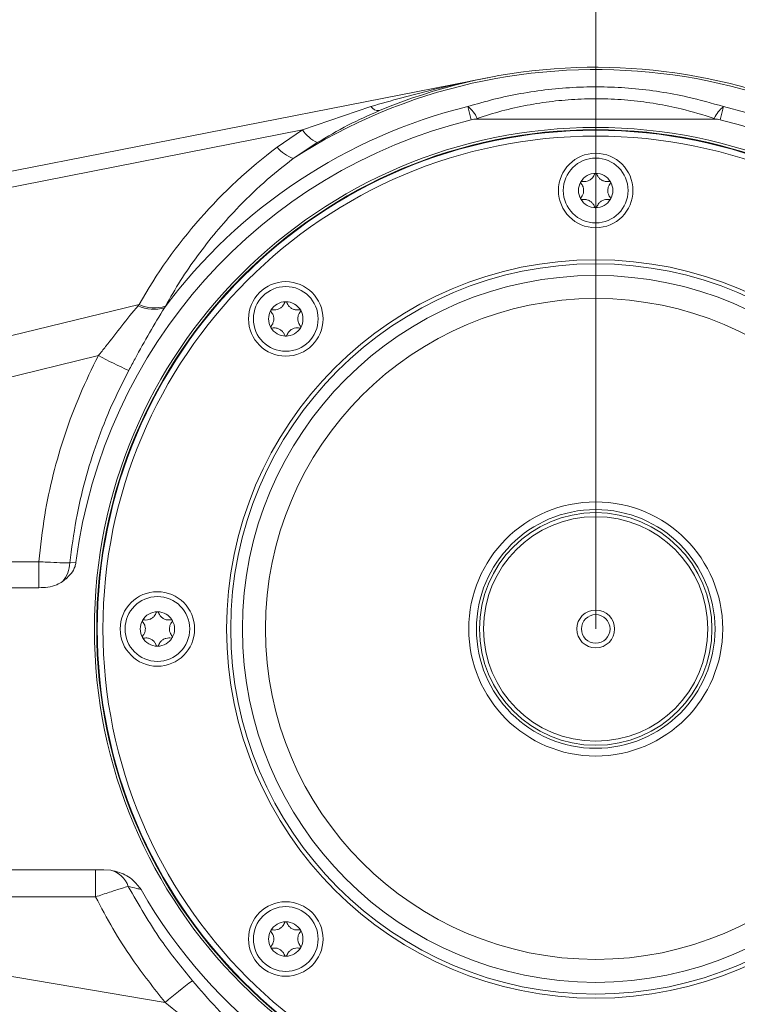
# Model space of a CAD drawing. Header units: millimetres. Extents: x 0 to 8410, y 0 to 5940.
# Tile 239 of 256: x 6174 to 6299, y 3742 to 3914. Entities that reach past the tile are written whole.
import ezdxf

# ---------------------------------------------------------------- set-up
doc = ezdxf.new("R2010")
doc.units = ezdxf.units.MM
doc.header["$LTSCALE"] = 10
doc.styles.add('SLDTEXTSTYLE0', font='TXT', dxfattribs={"width": 0.605})
doc.dimstyles.new('SLDDIMSTYLE0', dxfattribs={"dimtxt": 50, "dimasz": 50, "dimexe": 0, "dimexo": 0.0625, "dimgap": 12.5, "dimtad": 1, "dimtoh": 1, "dimdec": 1, "dimrnd": 1e-09, "dimzin": 12, "dimdsep": 46, "dimtxsty": 'SLDTEXTSTYLE0', "dimsah": 1, "dimcen": 0.09, "dimadec": 0, "dimazin": 0, "dimtfac": 1, "dimtofl": 0, "dimtmove": 0, "dimatfit": 3, "dimfxl": 0, "dimfrac": 2, "dimtolj": 1, "dimtzin": 12, "dimarcsym": 0})

# ---------------------------------------------------------------- blocks, each defined once
blk = doc.blocks.new('*D5')
at = {"color": 7, "linetype": 'Continuous', "lineweight": 0}
for p, q in [((6274.72, 3807.57), (6274.72, 4122.01)), ((6409.72, 3869.07), (6409.72, 4122.01)), ((6274.72, 4107.01), (6409.72, 4107.01))]:
    blk.add_line(p, q, dxfattribs=at)
for points in [[(6274.72, 4107.01), (6324.72, 4099.51), (6324.72, 4114.51)], [(6409.72, 4107.01), (6359.72, 4114.51), (6359.72, 4099.51)]]:
    blk.add_solid(points, dxfattribs=at)
at = {"color": 7, "linetype": 'Continuous', "lineweight": 0, "insert": (6284.94, 4171.46), "char_height": 50, "attachment_point": 1, "style": 'SLDTEXTSTYLE0'}
blk.add_mtext('135', dxfattribs=at)
blk = doc.blocks.new('*D6')
at = {"color": 7, "linetype": 'Continuous', "lineweight": 0}
for p, q in [((5314.72, 3632.57), (5314.72, 4122.01)), ((6274.72, 3807.57), (6274.72, 4122.01)), ((6274.72, 4107.01), (5314.72, 4107.01))]:
    blk.add_line(p, q, dxfattribs=at)
for points in [[(5314.72, 4107.01), (5364.72, 4099.51), (5364.72, 4114.51)], [(6274.72, 4107.01), (6224.72, 4114.51), (6224.72, 4099.51)]]:
    blk.add_solid(points, dxfattribs=at)
at = {"color": 7, "linetype": 'Continuous', "lineweight": 0, "insert": (5737.44, 4171.46), "char_height": 50, "attachment_point": 1, "style": 'SLDTEXTSTYLE0'}
blk.add_mtext('960', dxfattribs=at)
blk = doc.blocks.new('*D7')
at = {"color": 7, "linetype": 'Continuous', "lineweight": 0}
for p, q in [((5133.77, 3809.88), (5133.77, 4222.01)), ((6409.72, 3869.07), (6409.72, 4222.01)), ((6409.72, 4207.01), (5133.77, 4207.01))]:
    blk.add_line(p, q, dxfattribs=at)
for points in [[(5133.77, 4207.01), (5183.77, 4199.51), (5183.77, 4214.51)], [(6409.72, 4207.01), (6359.72, 4214.51), (6359.72, 4199.51)]]:
    blk.add_solid(points, dxfattribs=at)
at = {"color": 7, "linetype": 'Continuous', "lineweight": 0, "insert": (5695.39, 4271.46), "char_height": 50, "attachment_point": 1, "style": 'SLDTEXTSTYLE0'}
blk.add_mtext('1276', dxfattribs=at)

msp = doc.modelspace()

# ---------------------------------------------------------------- linework, layer by layer
at = {"color": 7, "linetype": 'Continuous', "lineweight": 0}
for p, q in [((6166.981346, 3886.295455), (6255.847978, 3903.739565)), ((6254.475877, 3896.53402), (6253.96768, 3896.530355)), ((6254.475877, 3896.53402), (6294.973496, 3896.53402)), ((6295.481693, 3896.530355), (6294.973496, 3896.53402)), ((6159.473723, 3814.768388), (6177.546904, 3814.768388)), ((6160.6196, 3765.574759), (6188.844779, 3765.574759)), ((6190.102837, 3765.487699), (6188.844779, 3765.574759))]:
    msp.add_line(p, q, dxfattribs=at)
at = {"color": 8, "linetype": 'Continuous', "lineweight": 0}
for p, q in [((6223.547718, 3894.647248), (6235.485711, 3898.743778)), ((6252.990127, 3896.405197), (6252.42334, 3898.72169)), ((6297.026033, 3898.72169), (6296.459245, 3896.405197)), ((6254.032212, 3896.665214), (6254.475877, 3896.53402)), ((6294.973496, 3896.53402), (6295.41716, 3896.665214)), ((6223.547718, 3894.647248), (6167.294293, 3883.60496)), ((6219.114027, 3891.607484), (6223.547718, 3894.647248)), ((6226.124906, 3892.435836), (6221.934002, 3889.671404)), ((6163.012974, 3856.380595), (6195.033697, 3864.186521)), ((6194.848307, 3863.97316), (6195.033697, 3864.186521)), ((6199.608877, 3863.883931), (6199.456896, 3863.609327)), ((6187.91513, 3855.257961), (6162.647308, 3849.09824)), ((6159.473723, 3819.31308), (6177.546904, 3819.31308)), ((6177.546904, 3814.768388), (6177.546904, 3819.31308)), ((6182.945153, 3819.091561), (6184.012965, 3819.177402)), ((6187.431128, 3765.574759), (6187.431128, 3760.836439)), ((6187.431128, 3760.836439), (6160.6196, 3760.836439)), ((6145.399735, 3751.601173), (6199.580733, 3742.41676))]:
    msp.add_line(p, q, dxfattribs=at)
at = {"color": 7, "linetype": 'Continuous', "lineweight": 0}
for centre, radius in [((6274.724686, 3807.574759), 87.5), ((6274.724686, 3807.574759), 87), ((6274.724686, 3807.574759), 86), ((6274.724686, 3884.074759), 6.5), ((6274.724686, 3884.074759), 5.65), ((6220.631018, 3861.668428), 6.5), ((6220.631018, 3861.668428), 5.65), ((6198.224686, 3807.574759), 6.5), ((6198.224686, 3807.574759), 5.65), ((6274.724686, 3807.574759), 3.3), ((6274.724686, 3807.574759), 2.5), ((6220.631018, 3753.481091), 6.5), ((6220.631018, 3753.481091), 5.65)]:
    msp.add_circle(centre, radius, dxfattribs=at)
at = {"color": 8, "linetype": 'Continuous', "lineweight": 0}
for radius in [87.1, 64.414214, 63.707107, 61.665365, 57.649419, 22.165471, 20.825142, 20.292893, 19.585786]:
    msp.add_circle((6274.724686, 3807.574759), radius, dxfattribs=at)
for centre, radius, start, end in [((6274.724686, 3807.574759), 97.604894, 246.07760768, 122.74227267), ((6274.724686, 3807.574759), 93.835564, 103.74871553, 143.33344376), ((6236.83973, 3899.628041), 1.617185, 213.14716144, 275.24659972), ((6248.971371, 3894.363478), 5.559686, 24.45665326, 51.61863562), ((6300.478002, 3894.363478), 5.559686, 128.38136438, 155.54334674), ((6274.724686, 3807.574759), 93.835564, 283.74871553, 76.25128447), ((6268.626763, 3889.598546), 16.215385, 154.16377829, 154.69204076), ((6280.82261, 3889.598546), 16.215385, 25.30795924, 25.83622171), ((6228.828225, 3898.193731), 6.360919, 213.8860172, 244.85004798), ((6224.20631, 3896.00285), 6.726856, 220.79887098, 250.25731961), ((6197.630046, 3869.838931), 6.491945, 244.62817152, 286.34393221), ((6197.715208, 3869.991344), 6.394253, 245.20564697, 287.22661478), ((6228.327099, 3931.875666), 86.622168, 242.19061741, 246.09945083), ((6177.342114, 3819.417121), 5.61249, 320.47314251, 356.67461261), ((6188.966834, 3761.239598), 4.39737, 18.93612329, 75.02860535), ((6258.602191, 3673.066201), 91.066089, 126.57221338, 130.39976285)]:
    msp.add_arc(centre, radius, start, end, dxfattribs=at)
at = {"color": 7, "linetype": 'Continuous', "lineweight": 0}
for centre, radius, start, end in [((6274.724686, 3807.574759), 98, 254.56497697, 112.64822327), ((6274.724686, 3807.574759), 91.450739, 103.74871553, 172.71105969), ((6254.032212, 3892.146133), 4.384697, 90.84329534, 103.74871553), ((6295.41716, 3892.146133), 4.384697, 76.25128447, 89.15670466), ((6274.724686, 3807.574759), 91.450739, 283.74871553, 76.25128447), ((6274.724686, 3884.074759), 3, 90, 150), ((6274.724686, 3884.074759), 3, 30, 90), ((6274.724686, 3884.074759), 3, 150, 210), ((6274.724686, 3884.074759), 3, 330, 30), ((6274.724686, 3884.074759), 3, 210, 270), ((6274.724686, 3884.074759), 3, 270, 330), ((6220.631018, 3861.668428), 3, 90, 150), ((6220.631018, 3861.668428), 3, 30, 90), ((6220.631018, 3861.668428), 3, 150, 210), ((6220.631018, 3861.668428), 3, 330, 30), ((6220.631018, 3861.668428), 3, 210, 270), ((6220.631018, 3861.668428), 3, 270, 330), ((6198.224686, 3807.574759), 3, 90, 150), ((6198.224686, 3807.574759), 3, 30, 90), ((6198.224686, 3807.574759), 3, 150, 210), ((6198.224686, 3807.574759), 3, 330, 30), ((6198.224686, 3807.574759), 3, 210, 270), ((6198.224686, 3807.574759), 3, 270, 330), ((6274.724686, 3807.574759), 91.450739, 209.79642461, 256.25128447), ((6220.631018, 3753.481091), 3, 90, 150), ((6220.631018, 3753.481091), 3, 30, 90), ((6220.631018, 3753.481091), 3, 150, 210), ((6220.631018, 3753.481091), 3, 330, 30), ((6220.631018, 3753.481091), 3, 210, 270), ((6220.631018, 3753.481091), 3, 270, 330)]:
    msp.add_arc(centre, radius, start, end, dxfattribs=at)
at = {"color": 8, "linetype": 'Continuous', "lineweight": 0}
msp.add_ellipse((6272.153553, 3819.05797), major_axis=(-19.684548, 87.915244), ratio=0.9848583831, start_param=0.4166286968, end_param=0.8286836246, dxfattribs=at)
for points, knots in [([(6235.485711, 3898.743778), (6239.069672, 3899.748992), (6245.787597, 3901.633205), (6252.618404, 3903.105272), (6255.826941, 3903.735433), (6255.847978, 3903.739565)], [0, 0, 0, 0, 0.5318548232, 0.9969304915, 1, 1, 1, 1]), ([(6252.42334, 3898.72169), (6253.927839, 3899.162484), (6256.936648, 3900.044016), (6261.631586, 3901.031424), (6266.448182, 3901.742573), (6271.333682, 3902.131591), (6276.208327, 3902.192408), (6281.085333, 3901.935208), (6285.959731, 3901.342724), (6291.335625, 3900.353179), (6294.960385, 3899.313929), (6297.026033, 3898.72169)], [0, 0, 0, 0, 0.1053573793, 0.2107015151, 0.3187262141, 0.4267407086, 0.5324027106, 0.6380665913, 0.7469134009, 0.8557731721, 1, 1, 1, 1]), ([(6295.41716, 3896.665214), (6293.504532, 3897.25314), (6290.20408, 3898.267673), (6285.312439, 3899.23997), (6280.841029, 3899.839111), (6276.257869, 3900.114709), (6271.662149, 3900.059278), (6267.148488, 3899.677491), (6262.708748, 3898.986818), (6258.311974, 3898.006872), (6255.458889, 3897.112461), (6254.032212, 3896.665214)], [0, 0, 0, 0, 0.1449410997, 0.2501119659, 0.3552666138, 0.4641053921, 0.5729407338, 0.6780152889, 0.7831028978, 0.8915412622, 1, 1, 1, 1]), ([(6236.98761, 3898.017631), (6235.134783, 3897.197855), (6231.417539, 3895.553174), (6227.89278, 3893.477106), (6226.124906, 3892.435836)], [0, 0, 0, 0, 0.4984409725, 1, 1, 1, 1]), ([(6221.934002, 3889.671404), (6220.183028, 3888.280054), (6216.666844, 3885.486042), (6212.23379, 3881.137493), (6208.419707, 3876.864434), (6205.175427, 3872.701687), (6202.201154, 3868.379889), (6200.472984, 3865.38261), (6199.608877, 3863.883931)], [0, 0, 0, 0, 0.1882838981, 0.3780987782, 0.5322466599, 0.6864038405, 0.8431978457, 1, 1, 1, 1]), ([(6187.91513, 3855.257961), (6188.34115, 3855.788185), (6189.734583, 3857.522449), (6192.015739, 3860.534407), (6193.898274, 3862.819815), (6194.848307, 3863.97316)], [0, 0, 0, 0, 0.179072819, 0.5857142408, 1, 1, 1, 1]), ([(6199.456896, 3863.609327), (6198.577019, 3862.175149), (6196.807574, 3859.290999), (6194.787999, 3855.574914), (6193.597775, 3853.361408), (6193.232097, 3852.681343)], [0, 0, 0, 0, 0.4066055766, 0.8176888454, 1, 1, 1, 1]), ([(6177.546904, 3819.31308), (6177.837125, 3822.028059), (6178.384504, 3827.148733), (6179.976842, 3834.57145), (6182.03048, 3841.609479), (6184.625066, 3848.555217), (6186.816205, 3853.019155), (6187.91513, 3855.257961)], [0, 0, 0, 0, 0.2174660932, 0.4101589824, 0.6039958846, 0.8013914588, 1, 1, 1, 1]), ([(6193.232097, 3852.681343), (6192.20167, 3850.651323), (6190.134985, 3846.579798), (6187.60682, 3840.156382), (6185.531406, 3833.509536), (6183.884869, 3826.470598), (6183.26696, 3821.618519), (6182.945153, 3819.091561)], [0, 0, 0, 0, 0.1931460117, 0.3873847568, 0.5850489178, 0.7838938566, 1, 1, 1, 1]), ([(6177.546904, 3819.31308), (6178.037481, 3819.285726), (6179.305839, 3819.215005), (6181.279249, 3819.127777), (6182.389625, 3819.103638), (6182.945153, 3819.091561)], [0, 0, 0, 0, 0.2396452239, 0.6195892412, 1, 1, 1, 1]), ([(6193.126223, 3762.666606), (6192.767761, 3762.560253), (6191.915469, 3762.307384), (6189.911496, 3761.663009), (6188.249321, 3761.109098), (6187.431128, 3760.836439)], [0, 0, 0, 0, 0.26931126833, 0.64032384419, 1, 1, 1, 1]), ([(6195.364059, 3762.131076), (6195.122398, 3762.189805), (6194.27866, 3762.394853), (6193.606129, 3762.553441), (6193.126223, 3762.666606)], [0, 0, 0, 0, 0.28641702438, 1, 1, 1, 1]), ([(6193.126223, 3762.666606), (6194.95708, 3759.463737), (6198.264256, 3753.678221), (6202.466091, 3748.50935), (6204.341785, 3746.201971)], [0, 0, 0, 0, 0.5536011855, 1, 1, 1, 1]), ([(6199.580733, 3742.41676), (6197.613039, 3744.903239), (6194.343609, 3749.034659), (6190.38701, 3755.265328), (6188.417838, 3758.976734), (6187.431128, 3760.836439)], [0, 0, 0, 0, 0.4299284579, 0.71434949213, 1, 1, 1, 1]), ([(6204.341785, 3746.201971), (6205.743308, 3744.582203), (6208.557216, 3741.330111), (6211.572893, 3738.329034), (6213.086553, 3736.822703)], [0, 0, 0, 0, 0.49806970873, 1, 1, 1, 1]), ([(6209.129816, 3734.933869), (6207.536695, 3736.12619), (6204.332744, 3738.524085), (6201.170563, 3741.114429), (6199.580733, 3742.41676)], [0, 0, 0, 0, 0.4972363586, 1, 1, 1, 1])]:
    msp.add_open_spline(points, degree=3, knots=knots, dxfattribs=at)
at = {"color": 7, "linetype": 'Continuous', "lineweight": 0}
for points, knots in [([(6274.535466, 3886.939533), (6274.433514, 3886.719802), (6274.255933, 3886.33707), (6273.773701, 3885.922971), (6273.263694, 3885.689812), (6272.768731, 3885.612854), (6272.46821, 3885.653464), (6272.338329, 3885.671016)], [0, 0, 0, 0, 0.26649898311, 0.46419143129, 0.66232078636, 0.85405919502, 1, 1, 1, 1]), ([(6274.724686, 3887.074759), (6274.716789, 3887.074472), (6274.687662, 3887.073415), (6274.638185, 3887.05877), (6274.58477, 3887.022325), (6274.551321, 3886.979398), (6274.539473, 3886.949609), (6274.535466, 3886.939533)], [0, 0, 0, 0, 0.0936956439, 0.3455648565, 0.6001831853, 0.8647692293, 1, 1, 1, 1]), ([(6274.913907, 3886.939533), (6274.904509, 3886.960199), (6274.885612, 3887.001754), (6274.832207, 3887.047742), (6274.775431, 3887.071604), (6274.738615, 3887.073893), (6274.724686, 3887.074759)], [0, 0, 0, 0, 0.2803575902, 0.5637459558, 0.8349540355, 1, 1, 1, 1]), ([(6277.111043, 3885.671016), (6276.869772, 3885.649443), (6276.449524, 3885.611867), (6275.849787, 3885.822446), (6275.392863, 3886.147546), (6275.078736, 3886.537717), (6274.963646, 3886.818279), (6274.913907, 3886.939533)], [0, 0, 0, 0, 0.2665011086, 0.4641933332, 0.6623224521, 0.8540609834, 1, 1, 1, 1]), ([(6272.12661, 3885.574759), (6272.122858, 3885.56767), (6272.109169, 3885.541804), (6272.097178, 3885.491493), (6272.102144, 3885.427019), (6272.122643, 3885.37674), (6272.142458, 3885.351687), (6272.149109, 3885.343277)], [0, 0, 0, 0, 0.09509838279, 0.34695906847, 0.60161410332, 0.86626989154, 1, 1, 1, 1]), ([(6272.338329, 3885.671016), (6272.315598, 3885.673211), (6272.270029, 3885.677612), (6272.20342, 3885.654178), (6272.15455, 3885.616928), (6272.13425, 3885.586289), (6272.12661, 3885.574759)], [0, 0, 0, 0, 0.2819840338, 0.5652830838, 0.8364064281, 1, 1, 1, 1]), ([(6272.149109, 3885.343277), (6272.288419, 3885.14513), (6272.531079, 3884.799987), (6272.648593, 3884.175327), (6272.595522, 3883.617064), (6272.414692, 3883.149918), (6272.229256, 3882.909956), (6272.149109, 3882.806242)], [0, 0, 0, 0, 0.2664838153, 0.4641778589, 0.6623088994, 0.8540464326, 1, 1, 1, 1]), ([(6277.300264, 3882.806242), (6277.160953, 3883.004388), (6276.918294, 3883.349532), (6276.800779, 3883.974191), (6276.85385, 3884.532454), (6277.034681, 3884.9996), (6277.220116, 3885.239563), (6277.300264, 3885.343277)], [0, 0, 0, 0, 0.2664838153, 0.4641778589, 0.6623088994, 0.8540464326, 1, 1, 1, 1]), ([(6277.322763, 3885.574759), (6277.318509, 3885.581539), (6277.302965, 3885.606313), (6277.265412, 3885.641851), (6277.2071, 3885.669802), (6277.153291, 3885.677206), (6277.12167, 3885.672573), (6277.111043, 3885.671016)], [0, 0, 0, 0, 0.0948904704, 0.3467524, 0.6014019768, 0.8660474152, 1, 1, 1, 1]), ([(6277.300264, 3885.343277), (6277.31352, 3885.361848), (6277.340107, 3885.399093), (6277.353135, 3885.468472), (6277.345325, 3885.529442), (6277.328935, 3885.562361), (6277.322763, 3885.574759)], [0, 0, 0, 0, 0.2817429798, 0.5650552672, 0.8361911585, 1, 1, 1, 1]), ([(6272.149109, 3882.806242), (6272.135852, 3882.787671), (6272.109266, 3882.750425), (6272.096238, 3882.681047), (6272.104047, 3882.620077), (6272.120437, 3882.587157), (6272.12661, 3882.574759)], [0, 0, 0, 0, 0.2817429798, 0.5650552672, 0.8361911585, 1, 1, 1, 1]), ([(6272.12661, 3882.574759), (6272.130864, 3882.56798), (6272.146408, 3882.543205), (6272.183961, 3882.507668), (6272.242273, 3882.479717), (6272.296081, 3882.472312), (6272.327703, 3882.476946), (6272.338329, 3882.478503)], [0, 0, 0, 0, 0.0948904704, 0.3467524, 0.6014019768, 0.8660474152, 1, 1, 1, 1]), ([(6272.338329, 3882.478503), (6272.579601, 3882.500076), (6272.999849, 3882.537652), (6273.599585, 3882.327073), (6274.05651, 3882.001973), (6274.370637, 3881.611802), (6274.485726, 3881.33124), (6274.535466, 3881.209985)], [0, 0, 0, 0, 0.2665011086, 0.4641933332, 0.6623224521, 0.8540609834, 1, 1, 1, 1]), ([(6274.913907, 3881.209985), (6275.015859, 3881.429717), (6275.19344, 3881.812449), (6275.675672, 3882.226547), (6276.185679, 3882.459707), (6276.680642, 3882.536665), (6276.981162, 3882.496054), (6277.111043, 3882.478503)], [0, 0, 0, 0, 0.2664989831, 0.4641914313, 0.6623207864, 0.854059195, 1, 1, 1, 1]), ([(6277.111043, 3882.478503), (6277.133775, 3882.476308), (6277.179343, 3882.471907), (6277.245953, 3882.495341), (6277.294822, 3882.53259), (6277.315123, 3882.563229), (6277.322763, 3882.574759)], [0, 0, 0, 0, 0.2819840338, 0.5652830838, 0.8364064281, 1, 1, 1, 1]), ([(6277.322763, 3882.574759), (6277.326515, 3882.581849), (6277.340204, 3882.607714), (6277.352194, 3882.658025), (6277.347228, 3882.722499), (6277.326729, 3882.772779), (6277.306915, 3882.797832), (6277.300264, 3882.806242)], [0, 0, 0, 0, 0.0950983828, 0.3469590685, 0.6016141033, 0.8662698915, 1, 1, 1, 1]), ([(6274.535466, 3881.209985), (6274.544864, 3881.189319), (6274.563761, 3881.147764), (6274.617166, 3881.101777), (6274.673942, 3881.077914), (6274.710758, 3881.075625), (6274.724686, 3881.074759)], [0, 0, 0, 0, 0.2803575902, 0.5637459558, 0.8349540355, 1, 1, 1, 1]), ([(6274.724686, 3881.074759), (6274.732584, 3881.075046), (6274.76171, 3881.076104), (6274.811188, 3881.090749), (6274.864602, 3881.127193), (6274.898052, 3881.170121), (6274.909899, 3881.19991), (6274.913907, 3881.209985)], [0, 0, 0, 0, 0.0936956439, 0.3455648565, 0.6001831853, 0.8647692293, 1, 1, 1, 1]), ([(6220.441797, 3864.533202), (6220.339845, 3864.31347), (6220.162264, 3863.930738), (6219.680032, 3863.51664), (6219.170025, 3863.283481), (6218.675062, 3863.206522), (6218.374542, 3863.247133), (6218.244661, 3863.264685)], [0, 0, 0, 0, 0.26649898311, 0.46419143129, 0.66232078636, 0.85405919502, 1, 1, 1, 1]), ([(6220.631018, 3864.668428), (6220.62312, 3864.668141), (6220.593994, 3864.667083), (6220.544516, 3864.652439), (6220.491102, 3864.615994), (6220.457652, 3864.573067), (6220.445805, 3864.543278), (6220.441797, 3864.533202)], [0, 0, 0, 0, 0.0936956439, 0.3455648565, 0.6001831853, 0.8647692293, 1, 1, 1, 1]), ([(6220.820238, 3864.533202), (6220.81084, 3864.553868), (6220.791943, 3864.595423), (6220.738538, 3864.641411), (6220.681762, 3864.665273), (6220.644946, 3864.667562), (6220.631018, 3864.668428)], [0, 0, 0, 0, 0.2803575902, 0.5637459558, 0.8349540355, 1, 1, 1, 1]), ([(6223.017375, 3863.264685), (6222.776103, 3863.243112), (6222.355855, 3863.205536), (6221.756119, 3863.416114), (6221.299194, 3863.741214), (6220.985067, 3864.131385), (6220.869978, 3864.411948), (6220.820238, 3864.533202)], [0, 0, 0, 0, 0.2665011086, 0.4641933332, 0.6623224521, 0.8540609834, 1, 1, 1, 1]), ([(6218.032941, 3863.168428), (6218.029189, 3863.161339), (6218.0155, 3863.135473), (6218.00351, 3863.085162), (6218.008476, 3863.020688), (6218.028974, 3862.970408), (6218.048789, 3862.945355), (6218.05544, 3862.936946)], [0, 0, 0, 0, 0.09509838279, 0.34695906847, 0.60161410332, 0.86626989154, 1, 1, 1, 1]), ([(6218.244661, 3863.264685), (6218.221929, 3863.26688), (6218.176361, 3863.27128), (6218.109751, 3863.247847), (6218.060882, 3863.210597), (6218.040581, 3863.179958), (6218.032941, 3863.168428)], [0, 0, 0, 0, 0.2819840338, 0.5652830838, 0.8364064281, 1, 1, 1, 1]), ([(6218.05544, 3862.936946), (6218.194751, 3862.738799), (6218.43741, 3862.393655), (6218.554925, 3861.768996), (6218.501854, 3861.210733), (6218.321023, 3860.743587), (6218.135588, 3860.503625), (6218.05544, 3860.399911)], [0, 0, 0, 0, 0.2664838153, 0.4641778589, 0.6623088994, 0.8540464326, 1, 1, 1, 1]), ([(6223.206595, 3860.399911), (6223.067285, 3860.598057), (6222.824625, 3860.943201), (6222.707111, 3861.56786), (6222.760182, 3862.126123), (6222.941012, 3862.593269), (6223.126448, 3862.833231), (6223.206595, 3862.936946)], [0, 0, 0, 0, 0.2664838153, 0.4641778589, 0.6623088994, 0.8540464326, 1, 1, 1, 1]), ([(6223.229094, 3863.168428), (6223.22484, 3863.175208), (6223.209296, 3863.199982), (6223.171743, 3863.235519), (6223.113431, 3863.263471), (6223.059623, 3863.270875), (6223.028001, 3863.266242), (6223.017375, 3863.264685)], [0, 0, 0, 0, 0.0948904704, 0.3467524, 0.6014019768, 0.8660474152, 1, 1, 1, 1]), ([(6223.206595, 3862.936946), (6223.219851, 3862.955517), (6223.246438, 3862.992762), (6223.259466, 3863.062141), (6223.251657, 3863.123111), (6223.235267, 3863.15603), (6223.229094, 3863.168428)], [0, 0, 0, 0, 0.2817429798, 0.5650552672, 0.8361911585, 1, 1, 1, 1]), ([(6218.05544, 3860.399911), (6218.042184, 3860.38134), (6218.015597, 3860.344094), (6218.002569, 3860.274715), (6218.010379, 3860.213745), (6218.026769, 3860.180826), (6218.032941, 3860.168428)], [0, 0, 0, 0, 0.2817429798, 0.5650552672, 0.8361911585, 1, 1, 1, 1]), ([(6218.032941, 3860.168428), (6218.037195, 3860.161648), (6218.052739, 3860.136874), (6218.090292, 3860.101337), (6218.148604, 3860.073385), (6218.202413, 3860.065981), (6218.234034, 3860.070614), (6218.244661, 3860.072171)], [0, 0, 0, 0, 0.0948904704, 0.3467524, 0.6014019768, 0.8660474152, 1, 1, 1, 1]), ([(6218.244661, 3860.072171), (6218.485932, 3860.093744), (6218.90618, 3860.13132), (6219.505917, 3859.920742), (6219.962841, 3859.595642), (6220.276968, 3859.205471), (6220.392057, 3858.924909), (6220.441797, 3858.803654)], [0, 0, 0, 0, 0.2665011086, 0.4641933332, 0.6623224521, 0.8540609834, 1, 1, 1, 1]), ([(6220.820238, 3858.803654), (6220.92219, 3859.023386), (6221.099771, 3859.406118), (6221.582003, 3859.820216), (6222.09201, 3860.053376), (6222.586973, 3860.130334), (6222.887493, 3860.089723), (6223.017375, 3860.072171)], [0, 0, 0, 0, 0.2664989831, 0.4641914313, 0.6623207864, 0.854059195, 1, 1, 1, 1]), ([(6223.017375, 3860.072171), (6223.040106, 3860.069976), (6223.085675, 3860.065576), (6223.152284, 3860.089009), (6223.201154, 3860.126259), (6223.221454, 3860.156898), (6223.229094, 3860.168428)], [0, 0, 0, 0, 0.2819840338, 0.5652830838, 0.8364064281, 1, 1, 1, 1]), ([(6223.229094, 3860.168428), (6223.232846, 3860.175518), (6223.246535, 3860.201383), (6223.258526, 3860.251694), (6223.25356, 3860.316168), (6223.233061, 3860.366448), (6223.213246, 3860.391501), (6223.206595, 3860.399911)], [0, 0, 0, 0, 0.0950983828, 0.3469590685, 0.6016141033, 0.8662698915, 1, 1, 1, 1]), ([(6220.441797, 3858.803654), (6220.451195, 3858.782988), (6220.470092, 3858.741433), (6220.523497, 3858.695446), (6220.580273, 3858.671583), (6220.617089, 3858.669294), (6220.631018, 3858.668428)], [0, 0, 0, 0, 0.2803575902, 0.5637459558, 0.8349540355, 1, 1, 1, 1]), ([(6220.631018, 3858.668428), (6220.638915, 3858.668715), (6220.668042, 3858.669773), (6220.717519, 3858.684417), (6220.770934, 3858.720862), (6220.804383, 3858.763789), (6220.816231, 3858.793578), (6220.820238, 3858.803654)], [0, 0, 0, 0, 0.0936956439, 0.3455648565, 0.6001831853, 0.8647692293, 1, 1, 1, 1]), ([(6181.671175, 3815.845109), (6182.213546, 3816.287875), (6183.109484, 3817.019277), (6183.827915, 3818.256369), (6183.965236, 3818.939841), (6184.012965, 3819.177402)], [0, 0, 0, 0, 0.5002037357, 0.8262813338, 1, 1, 1, 1]), ([(6177.546904, 3814.768388), (6178.067712, 3814.78795), (6179.126684, 3814.827725), (6180.549668, 3815.178676), (6181.34265, 3815.64989), (6181.671175, 3815.845109)], [0, 0, 0, 0, 0.3617642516, 0.7355852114, 1, 1, 1, 1]), ([(6198.035466, 3810.439533), (6197.933514, 3810.219802), (6197.755933, 3809.83707), (6197.273701, 3809.422971), (6196.763694, 3809.189812), (6196.268731, 3809.112854), (6195.96821, 3809.153464), (6195.838329, 3809.171016)], [0, 0, 0, 0, 0.26649898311, 0.46419143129, 0.66232078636, 0.85405919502, 1, 1, 1, 1]), ([(6198.224686, 3810.574759), (6198.216789, 3810.574472), (6198.187662, 3810.573415), (6198.138185, 3810.55877), (6198.08477, 3810.522325), (6198.051321, 3810.479398), (6198.039473, 3810.449609), (6198.035466, 3810.439533)], [0, 0, 0, 0, 0.0936956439, 0.3455648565, 0.6001831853, 0.8647692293, 1, 1, 1, 1]), ([(6198.413907, 3810.439533), (6198.404509, 3810.460199), (6198.385612, 3810.501754), (6198.332207, 3810.547742), (6198.275431, 3810.571604), (6198.238615, 3810.573893), (6198.224686, 3810.574759)], [0, 0, 0, 0, 0.2803575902, 0.5637459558, 0.8349540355, 1, 1, 1, 1]), ([(6200.611043, 3809.171016), (6200.369772, 3809.149443), (6199.949524, 3809.111867), (6199.349787, 3809.322446), (6198.892863, 3809.647546), (6198.578736, 3810.037717), (6198.463646, 3810.318279), (6198.413907, 3810.439533)], [0, 0, 0, 0, 0.2665011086, 0.4641933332, 0.6623224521, 0.8540609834, 1, 1, 1, 1]), ([(6195.62661, 3809.074759), (6195.622858, 3809.06767), (6195.609169, 3809.041804), (6195.597178, 3808.991493), (6195.602144, 3808.927019), (6195.622643, 3808.87674), (6195.642458, 3808.851687), (6195.649109, 3808.843277)], [0, 0, 0, 0, 0.09509838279, 0.34695906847, 0.60161410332, 0.86626989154, 1, 1, 1, 1]), ([(6195.838329, 3809.171016), (6195.815598, 3809.173211), (6195.770029, 3809.177612), (6195.70342, 3809.154178), (6195.65455, 3809.116928), (6195.63425, 3809.086289), (6195.62661, 3809.074759)], [0, 0, 0, 0, 0.2819840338, 0.5652830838, 0.8364064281, 1, 1, 1, 1]), ([(6195.649109, 3808.843277), (6195.788419, 3808.64513), (6196.031079, 3808.299987), (6196.148593, 3807.675327), (6196.095522, 3807.117064), (6195.914692, 3806.649918), (6195.729256, 3806.409956), (6195.649109, 3806.306242)], [0, 0, 0, 0, 0.2664838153, 0.4641778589, 0.6623088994, 0.8540464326, 1, 1, 1, 1]), ([(6200.800264, 3806.306242), (6200.660953, 3806.504388), (6200.418294, 3806.849532), (6200.300779, 3807.474191), (6200.35385, 3808.032454), (6200.534681, 3808.4996), (6200.720116, 3808.739563), (6200.800264, 3808.843277)], [0, 0, 0, 0, 0.2664838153, 0.4641778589, 0.6623088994, 0.8540464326, 1, 1, 1, 1]), ([(6200.822763, 3809.074759), (6200.818509, 3809.081539), (6200.802965, 3809.106313), (6200.765412, 3809.141851), (6200.7071, 3809.169802), (6200.653291, 3809.177206), (6200.62167, 3809.172573), (6200.611043, 3809.171016)], [0, 0, 0, 0, 0.0948904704, 0.3467524, 0.6014019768, 0.8660474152, 1, 1, 1, 1]), ([(6200.800264, 3808.843277), (6200.81352, 3808.861848), (6200.840107, 3808.899093), (6200.853135, 3808.968472), (6200.845325, 3809.029442), (6200.828935, 3809.062361), (6200.822763, 3809.074759)], [0, 0, 0, 0, 0.2817429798, 0.5650552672, 0.8361911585, 1, 1, 1, 1]), ([(6195.649109, 3806.306242), (6195.635852, 3806.287671), (6195.609266, 3806.250425), (6195.596238, 3806.181047), (6195.604047, 3806.120077), (6195.620437, 3806.087157), (6195.62661, 3806.074759)], [0, 0, 0, 0, 0.2817429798, 0.5650552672, 0.8361911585, 1, 1, 1, 1]), ([(6195.62661, 3806.074759), (6195.630864, 3806.06798), (6195.646408, 3806.043205), (6195.683961, 3806.007668), (6195.742273, 3805.979717), (6195.796081, 3805.972312), (6195.827703, 3805.976946), (6195.838329, 3805.978503)], [0, 0, 0, 0, 0.0948904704, 0.3467524, 0.6014019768, 0.8660474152, 1, 1, 1, 1]), ([(6195.838329, 3805.978503), (6196.079601, 3806.000076), (6196.499849, 3806.037652), (6197.099585, 3805.827073), (6197.55651, 3805.501973), (6197.870637, 3805.111802), (6197.985726, 3804.83124), (6198.035466, 3804.709985)], [0, 0, 0, 0, 0.2665011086, 0.4641933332, 0.6623224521, 0.8540609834, 1, 1, 1, 1]), ([(6198.413907, 3804.709985), (6198.515859, 3804.929717), (6198.69344, 3805.312449), (6199.175672, 3805.726547), (6199.685679, 3805.959707), (6200.180642, 3806.036665), (6200.481162, 3805.996054), (6200.611043, 3805.978503)], [0, 0, 0, 0, 0.2664989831, 0.4641914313, 0.6623207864, 0.854059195, 1, 1, 1, 1]), ([(6200.611043, 3805.978503), (6200.633775, 3805.976308), (6200.679343, 3805.971907), (6200.745953, 3805.995341), (6200.794822, 3806.03259), (6200.815123, 3806.063229), (6200.822763, 3806.074759)], [0, 0, 0, 0, 0.2819840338, 0.5652830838, 0.8364064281, 1, 1, 1, 1]), ([(6200.822763, 3806.074759), (6200.826515, 3806.081849), (6200.840204, 3806.107714), (6200.852194, 3806.158025), (6200.847228, 3806.222499), (6200.826729, 3806.272779), (6200.806915, 3806.297832), (6200.800264, 3806.306242)], [0, 0, 0, 0, 0.0950983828, 0.3469590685, 0.6016141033, 0.8662698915, 1, 1, 1, 1]), ([(6198.035466, 3804.709985), (6198.044864, 3804.689319), (6198.063761, 3804.647764), (6198.117166, 3804.601777), (6198.173942, 3804.577914), (6198.210758, 3804.575625), (6198.224686, 3804.574759)], [0, 0, 0, 0, 0.2803575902, 0.5637459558, 0.8349540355, 1, 1, 1, 1]), ([(6198.224686, 3804.574759), (6198.232584, 3804.575046), (6198.26171, 3804.576104), (6198.311188, 3804.590749), (6198.364602, 3804.627193), (6198.398052, 3804.670121), (6198.409899, 3804.69991), (6198.413907, 3804.709985)], [0, 0, 0, 0, 0.0936956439, 0.3455648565, 0.6001831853, 0.8647692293, 1, 1, 1, 1]), ([(6195.364059, 3762.131076), (6194.938608, 3762.681489), (6193.943766, 3763.968535), (6192.011047, 3765.05244), (6190.605584, 3765.373023), (6190.102837, 3765.487699)], [0, 0, 0, 0, 0.3242881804, 0.7582912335, 1, 1, 1, 1]), ([(6220.441797, 3756.345865), (6220.339845, 3756.126133), (6220.162264, 3755.743401), (6219.680032, 3755.329303), (6219.170025, 3755.096143), (6218.675062, 3755.019185), (6218.374542, 3755.059796), (6218.244661, 3755.077347)], [0, 0, 0, 0, 0.2664989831, 0.4641914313, 0.6623207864, 0.854059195, 1, 1, 1, 1]), ([(6220.631018, 3756.481091), (6220.62312, 3756.480804), (6220.593994, 3756.479746), (6220.544516, 3756.465101), (6220.491102, 3756.428656), (6220.457652, 3756.385729), (6220.445805, 3756.35594), (6220.441797, 3756.345865)], [0, 0, 0, 0, 0.0936956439, 0.3455648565, 0.6001831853, 0.8647692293, 1, 1, 1, 1]), ([(6220.820238, 3756.345865), (6220.81084, 3756.366531), (6220.791943, 3756.408086), (6220.738538, 3756.454073), (6220.681762, 3756.477936), (6220.644946, 3756.480225), (6220.631018, 3756.481091)], [0, 0, 0, 0, 0.2803575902, 0.5637459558, 0.8349540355, 1, 1, 1, 1]), ([(6223.017375, 3755.077347), (6222.776103, 3755.055774), (6222.355855, 3755.018198), (6221.756119, 3755.228777), (6221.299194, 3755.553877), (6220.985067, 3755.944048), (6220.869978, 3756.22461), (6220.820238, 3756.345865)], [0, 0, 0, 0, 0.2665011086, 0.4641933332, 0.6623224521, 0.8540609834, 1, 1, 1, 1]), ([(6218.032941, 3754.981091), (6218.029189, 3754.974001), (6218.0155, 3754.948136), (6218.00351, 3754.897825), (6218.008476, 3754.83335), (6218.028974, 3754.783071), (6218.048789, 3754.758018), (6218.05544, 3754.749608)], [0, 0, 0, 0, 0.0950983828, 0.3469590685, 0.6016141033, 0.8662698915, 1, 1, 1, 1]), ([(6218.244661, 3755.077347), (6218.221929, 3755.079542), (6218.176361, 3755.083943), (6218.109751, 3755.060509), (6218.060882, 3755.02326), (6218.040581, 3754.992621), (6218.032941, 3754.981091)], [0, 0, 0, 0, 0.2819840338, 0.5652830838, 0.8364064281, 1, 1, 1, 1]), ([(6218.05544, 3754.749608), (6218.194751, 3754.551462), (6218.43741, 3754.206318), (6218.554925, 3753.581659), (6218.501854, 3753.023396), (6218.321023, 3752.55625), (6218.135588, 3752.316287), (6218.05544, 3752.212573)], [0, 0, 0, 0, 0.2664838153, 0.4641778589, 0.6623088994, 0.8540464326, 1, 1, 1, 1]), ([(6223.206595, 3752.212573), (6223.067285, 3752.41072), (6222.824625, 3752.755863), (6222.707111, 3753.380522), (6222.760182, 3753.938785), (6222.941012, 3754.405932), (6223.126448, 3754.645894), (6223.206595, 3754.749608)], [0, 0, 0, 0, 0.2664838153, 0.4641778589, 0.6623088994, 0.8540464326, 1, 1, 1, 1]), ([(6223.229094, 3754.981091), (6223.22484, 3754.98787), (6223.209296, 3755.012644), (6223.171743, 3755.048182), (6223.113431, 3755.076133), (6223.059623, 3755.083538), (6223.028001, 3755.078904), (6223.017375, 3755.077347)], [0, 0, 0, 0, 0.0948904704, 0.3467524, 0.6014019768, 0.8660474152, 1, 1, 1, 1]), ([(6223.206595, 3754.749608), (6223.219851, 3754.768179), (6223.246438, 3754.805424), (6223.259466, 3754.874803), (6223.251657, 3754.935773), (6223.235267, 3754.968692), (6223.229094, 3754.981091)], [0, 0, 0, 0, 0.2817429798, 0.5650552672, 0.8361911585, 1, 1, 1, 1]), ([(6218.05544, 3752.212573), (6218.042184, 3752.194002), (6218.015597, 3752.156757), (6218.002569, 3752.087378), (6218.010379, 3752.026408), (6218.026769, 3751.993489), (6218.032941, 3751.981091)], [0, 0, 0, 0, 0.2817429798, 0.5650552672, 0.8361911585, 1, 1, 1, 1]), ([(6218.032941, 3751.981091), (6218.037195, 3751.974311), (6218.052739, 3751.949537), (6218.090292, 3751.913999), (6218.148604, 3751.886048), (6218.202413, 3751.878643), (6218.234034, 3751.883277), (6218.244661, 3751.884834)], [0, 0, 0, 0, 0.0948904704, 0.3467524, 0.6014019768, 0.8660474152, 1, 1, 1, 1]), ([(6218.244661, 3751.884834), (6218.485932, 3751.906407), (6218.90618, 3751.943983), (6219.505917, 3751.733404), (6219.962841, 3751.408304), (6220.276968, 3751.018133), (6220.392057, 3750.737571), (6220.441797, 3750.616316)], [0, 0, 0, 0, 0.2665011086, 0.4641933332, 0.6623224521, 0.8540609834, 1, 1, 1, 1]), ([(6220.820238, 3750.616316), (6220.92219, 3750.836048), (6221.099771, 3751.21878), (6221.582003, 3751.632878), (6222.09201, 3751.866038), (6222.586973, 3751.942996), (6222.887493, 3751.902385), (6223.017375, 3751.884834)], [0, 0, 0, 0, 0.26649898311, 0.46419143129, 0.66232078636, 0.85405919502, 1, 1, 1, 1]), ([(6223.017375, 3751.884834), (6223.040106, 3751.882639), (6223.085675, 3751.878238), (6223.152284, 3751.901672), (6223.201154, 3751.938921), (6223.221454, 3751.96956), (6223.229094, 3751.981091)], [0, 0, 0, 0, 0.2819840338, 0.5652830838, 0.8364064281, 1, 1, 1, 1]), ([(6223.229094, 3751.981091), (6223.232846, 3751.98818), (6223.246535, 3752.014045), (6223.258526, 3752.064356), (6223.25356, 3752.128831), (6223.233061, 3752.17911), (6223.213246, 3752.204163), (6223.206595, 3752.212573)], [0, 0, 0, 0, 0.09509838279, 0.34695906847, 0.60161410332, 0.86626989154, 1, 1, 1, 1]), ([(6220.441797, 3750.616316), (6220.451195, 3750.595651), (6220.470092, 3750.554095), (6220.523497, 3750.508108), (6220.580273, 3750.484245), (6220.617089, 3750.481956), (6220.631018, 3750.481091)], [0, 0, 0, 0, 0.2803575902, 0.5637459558, 0.8349540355, 1, 1, 1, 1]), ([(6220.631018, 3750.481091), (6220.638915, 3750.481377), (6220.668042, 3750.482435), (6220.717519, 3750.49708), (6220.770934, 3750.533525), (6220.804383, 3750.576452), (6220.816231, 3750.606241), (6220.820238, 3750.616316)], [0, 0, 0, 0, 0.0936956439, 0.3455648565, 0.6001831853, 0.8647692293, 1, 1, 1, 1])]:
    msp.add_open_spline(points, degree=3, knots=knots, dxfattribs=at)

# ---------------------------------------------------------------- dimensions: what is measured, and where the dimension line sits
for base, p1, p2, picture, middle in [((5133.773073, 4207.006598), (6409.724686, 3869.074759), (5133.773073, 3809.87871), '*D7', (5771.74888, 4207.006598)), ((5314.724686, 4107.006598), (6274.724686, 3807.574759), (5314.724686, 3632.574759), '*D6', (5794.724686, 4107.006598)), ((6409.724686, 4107.006598), (6274.724686, 3807.574759), (6409.724686, 3869.074759), '*D5', (6342.224686, 4107.006598))]:
    dim = msp.add_linear_dim(base=base, p1=p1, p2=p2, dimstyle='SLDDIMSTYLE0', dxfattribs=at)
    dim.commit()
    dim.dimension.update_dxf_attribs({"geometry": picture, "text_midpoint": middle, "dimtype": 160})

doc.saveas('drawing.dxf')
